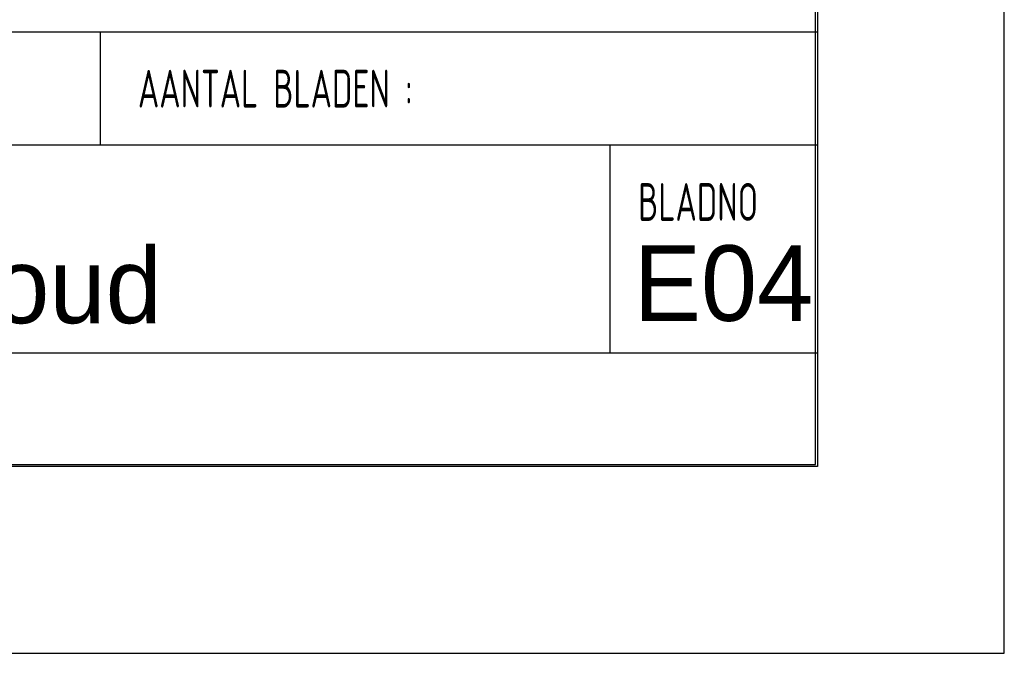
# Model space of a CAD drawing. Extents: x 0 to 84868, y 0 to 29700.
# Tile 42 of 50: x 79652 to 84868, y 0 to 3355. Entities that reach past the tile are written whole.
import ezdxf
from ezdxf.enums import TextEntityAlignment as Align

# ---------------------------------------------------------------- set-up
doc = ezdxf.new("R2010")
doc.units = 0
doc.header["$LTSCALE"] = 100
for name, color, linetype in [('00att025', 2, 'Continuous'), ('00att035', 3, 'Continuous'), ('00att050', 4, 'Continuous'), ('00kad025', 2, 'Continuous'), ('00kad070', 5, 'Continuous'), ('BL$2----', 7, 'Continuous'), ('BL$4----', 7, 'Continuous')]:
    doc.layers.add(name, color=color, linetype=linetype)
doc.styles.add('BURO-018', font='BUROFONT.shx', dxfattribs={"height": 180})
doc.styles.add('BURO-025', font='BUROFONT.shx', dxfattribs={"height": 250})
doc.styles.add('BURO-050', font='BUROFONT.shx', dxfattribs={"height": 500})
doc.styles.add('STYLE2', font='isocp2.shx', dxfattribs={"width": 0.7})

# ---------------------------------------------------------------- blocks, each defined once
blk = doc.blocks.new('A3-HOR')
at = {"layer": '00kad025', "linetype": 'Continuous'}
for p, q in [((420, 0), (420, 297)), ((0, 0), (420, 0))]:
    blk.add_line(p, q, dxfattribs=at)
at = {"layer": '00kad070', "linetype": 'Continuous'}
for p, q in [((410, 10), (410, 287)), ((10, 10), (410, 10))]:
    blk.add_line(p, q, dxfattribs=at)
blk = doc.blocks.new('STEMPEL GEERDIJK-NIEUW')
at = {"color": 5, "ltscale": 0.5}
for p, q in [((-9.9, 63.9), (-9.9, 9.9)), ((-9.9, 26.9), (-84.9, 26.9)), ((-9.9, 15.9), (-84.9, 15.9)), ((-9.9, 9.9), (-209.9, 9.9))]:
    blk.add_line(p, q, dxfattribs=at)
at = {"ltscale": 0.5}
for p, q in [((-9.9, 32.9), (-84.9, 32.9)), ((-47.9, 32.9), (-47.9, 26.9)), ((-20.9, 26.9), (-20.9, 15.9))]:
    blk.add_line(p, q, dxfattribs=at)
at = {"ltscale": 0.5, "style": 'STYLE2', "width": 0.7}
for s, p in [('AANTAL BLADEN :', (-45.9, 28.9)), ('BLADNO', (-19.4, 22.9))]:
    blk.add_text(s, height=2, dxfattribs=at).set_placement(p)
at = {"color": 1, "ltscale": 0.5, "style": 'BURO-018'}
for tag, p in [('DIVERSEN', (-68.9, 28.9)), ('AANTALBLAD', (-22.9, 28.9))]:
    blk.add_attdef(tag, p, '', height=2, dxfattribs=at)
at = {"layer": '00att025', "color": 1, "linetype": 'Continuous', "style": 'BURO-018'}
for tag, p in [('WZ_GOEDC', (-230.84, 55.442)), ('WZ_GOEDA', (-218.863, 55.442)), ('WZ_GOEDB', (-225.315, 55.031)), ('WZ_INITSC', (-230.84, 40.332)), ('WZ_INITSB', (-224.737, 40.332)), ('WZ_INITSA', (-218.863, 40.332)), ('WZ_DATUMC', (-230.84, 17.774)), ('WZ_DATUMB', (-224.737, 17.774)), ('WZ_DATUMA', (-218.863, 17.774)), ('WZ_CODEC', (-230.84, 10.751)), ('WZ_CODEB', (-224.737, 10.751)), ('WZ_CODEA', (-218.863, 10.751))]:
    blk.add_attdef(tag, text='', height=1.8, rotation=90, dxfattribs=at).set_placement(p, align=Align.MIDDLE_LEFT)
at = {"layer": '00att025', "color": 1, "linetype": 'Continuous'}
for tag, p, height, style in [('TKSCHAAL', (-194.804, 59.901), 2, 'BURO-018'), ('PRDATUM', (-199.225, 49.917), 1.8, 'BURO-018'), ('PRPRLEID', (-179.438, 45.409), 1.8, 'BURO-018'), ('PROPDRGVR1', (-191.434, 32.851), 2.2, 'BURO-025'), ('TK1OMSCHR', (-191.287, 27.025), 2.2, 'BURO-025'), ('TK2OMSCHR', (-191.169, 20.919), 2.2, 'BURO-025'), ('TKFILE', (-63.112, 11.291), 2, 'BURO-018')]:
    blk.add_attdef(tag, p, '', height=height, dxfattribs=dict(at, style=style))
at = {"layer": '00att025', "color": 2, "linetype": 'Continuous'}
for tag, p, height, style in [('PRVRIJ5', (-150.129, 51.989), 2.5, 'BURO-025'), ('PRVRIJ6', (-150.142, 46.083), 2.5, 'BURO-025'), ('PRNUMMER', (-70.447, 33.854), 3.5, 'BURO-050'), ('TKFORMAAT', (-82.528, 17.509), 4, 'BURO-025')]:
    blk.add_attdef(tag, p, '', height=height, dxfattribs=dict(at, style=style))
at = {"layer": '00att025', "color": 1, "linetype": 'Continuous', "style": 'BURO-018'}
blk.add_attdef('TKINIT', text='', height=1.8, dxfattribs=at).set_placement((-179.711, 50.878), align=Align.MIDDLE_LEFT)
at = {"layer": '00att025', "color": 3, "linetype": 'Continuous', "ltscale": 25, "style": 'BURO-025'}
blk.add_attdef('TKFASE', text='', height=4, dxfattribs=at).set_placement((-71.405, 19.481), align=Align.MIDDLE_LEFT)
at = {"layer": '00att035', "color": 2, "linetype": 'Continuous', "style": 'BURO-025'}
blk.add_attdef('PROMSCHR', (-149.998, 57.146), '', height=2.5, dxfattribs=at)
at = {"layer": '00att050', "color": 2, "linetype": 'Continuous', "style": 'BURO-025'}
blk.add_attdef('TKTEKNR', text='', height=4, dxfattribs=at).set_placement((-19.639, 19.603), align=Align.MIDDLE_LEFT)

msp = doc.modelspace()

# ---------------------------------------------------------------- block references
at = {"layer": 'BL$2----', "xscale": 100, "yscale": 100}
msp.add_blockref('A3-HOR', (42868.1, 0), dxfattribs=at)
at = {"layer": 'BL$4----'}
ref = msp.add_blockref('STEMPEL GEERDIJK-NIEUW', (84868.1, 0), dxfattribs=dict(at, xscale=100, yscale=100))
ref.add_attrib('TKTEKNR', 'E04', dxfattribs={"layer": '00att050', "color": 2, "linetype": 'Continuous', "height": 400, "style": 'BURO-025'}).set_placement((82904.2, 1960.3), align=Align.MIDDLE_LEFT)
ref.add_attrib('TKFASE', 'Onderhoud', dxfattribs={"layer": '00att025', "color": 3, "linetype": 'Continuous', "ltscale": 25, "height": 400, "style": 'BURO-025'}).set_placement((77727.6, 1948.1), align=Align.MIDDLE_LEFT)

doc.saveas('drawing.dxf')
